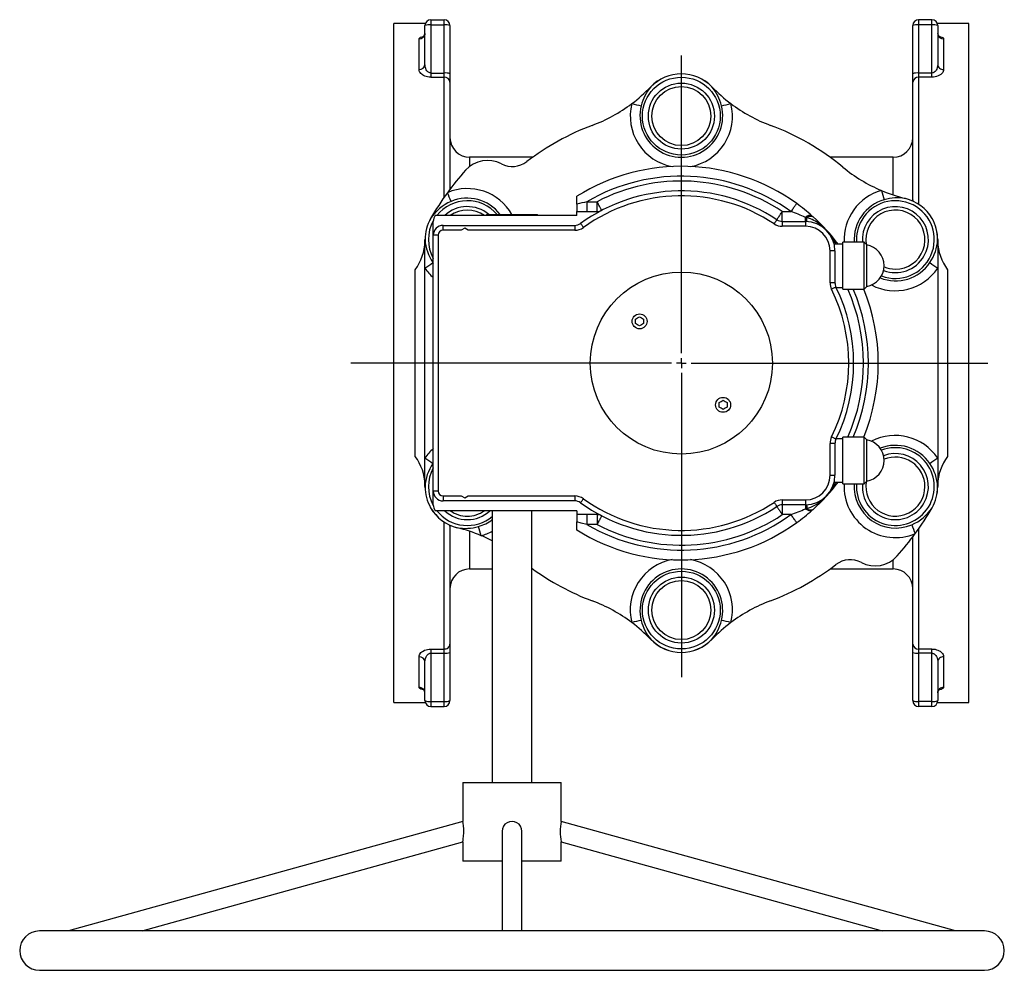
# Model space of a CAD drawing. Extents: x -681 to 471, y -184 to 1237.
# Tile 1 of 5: x -681 to -181, y -184 to 299. Entities that reach past the tile are written whole.
import ezdxf

# ---------------------------------------------------------------- set-up
doc = ezdxf.new("R2010")
doc.units = 0
doc.layers.get('0').update_dxf_attribs({"linetype": 'CONTINUOUS'})
doc.layers.add('FORMAT', color=7, linetype='CONTINUOUS')

# ---------------------------------------------------------------- blocks, each defined once
blk = doc.blocks.new('SW_CENTERMARKSYMBOL_1')
at = {"layer": 'FORMAT', "color": 0}
for p, q in [((0, 5), (0, 156.33)), ((-5, 0), (-167.9, 0)), ((0, 0), (-2.5, 0)), ((0, 0), (0, 2.5)), ((0, 0), (0, -2.5)), ((0, 0), (2.5, 0)), ((5, 0), (155.63, 0)), ((0, -5), (0, -159.58))]:
    blk.add_line(p, q, dxfattribs=at)

msp = doc.modelspace()

# ---------------------------------------------------------------- linework, layer by layer
at = {"color": 7, "linetype": 'CONTINUOUS'}
for p, q in [((-475.05, 296.86), (-491.02, 296.86)), ((-491.02, -48.14), (-491.02, 296.86)), ((-475.22, 276.17), (-475.22, 295.86)), ((-472.22, 298.86), (-465.52, 298.86)), ((-462.52, 295.86), (-462.52, 271.37)), ((-227.52, 271.37), (-227.52, 295.86)), ((-217.82, 298.86), (-224.52, 298.86)), ((-199.02, 296.86), (-214.99, 296.86)), ((-214.82, 295.86), (-214.82, 276.17)), ((-199.02, -48.14), (-199.02, 296.86)), ((-214.82, 291.89), (-214.82, 291.94)), ((-462.52, 271.37), (-462.52, 267.1)), ((-227.52, 267.1), (-227.52, 271.37)), ((-462.52, 267.1), (-462.52, 212.69)), ((-227.52, 206.72), (-227.52, 267.1)), ((-420.52, 228.96), (-452.52, 228.96)), ((-237.52, 228.96), (-269.52, 228.96)), ((-398.02, 205.06), (-398.02, 209.16)), ((-398.02, 205.06), (-398.02, 201.36)), ((-227.52, 207.28), (-227.55, 206.73)), ((-398.02, 199.36), (-398.02, 201.36)), ((-398.02, 201.36), (-387.83, 201.36)), ((-471.02, 189.36), (-471.02, 196.36)), ((-398.02, 199.36), (-470.02, 199.36)), ((-444.02, 199.86), (-444.02, 199.36)), ((-444.02, 199.86), (-418.02, 199.86)), ((-418.02, 199.36), (-418.02, 199.86)), ((-293.77, 196.36), (-282.02, 196.36)), ((-466.02, 194.36), (-399.16, 194.36)), ((-455.02, 192.86), (-456.76, 191.86)), ((-453.28, 191.86), (-455.02, 192.86)), ((-475.21, 172.63), (-475.21, 187.11)), ((-471.02, 59.36), (-471.02, 189.36)), ((-252.23, 185.73), (-263.03, 185.73)), ((-263.03, 173.86), (-263.03, 185.73)), ((-250.91, 184.41), (-252.23, 185.73)), ((-252.23, 173.86), (-252.23, 185.73)), ((-214.84, 187.11), (-214.84, 172.63)), ((-263.03, 184.86), (-267.44, 184.86)), ((-267.02, 181.36), (-267.02, 165.19)), ((-250.91, 173.86), (-250.91, 184.41)), ((-475.21, 76.09), (-475.21, 172.63)), ((-263.03, 161.98), (-263.03, 173.86)), ((-252.23, 161.98), (-252.23, 173.86)), ((-250.91, 163.31), (-250.91, 173.86)), ((-214.84, 172.63), (-214.84, 76.09)), ((-266.45, 162.86), (-263.03, 162.86)), ((-263.03, 161.98), (-252.23, 161.98)), ((-252.23, 161.98), (-250.91, 163.31)), ((-368.24, 144.42), (-368.24, 146.73)), ((-364.24, 146.73), (-364.24, 144.42)), ((-325.81, 101.99), (-325.81, 104.3)), ((-321.81, 104.3), (-321.81, 101.99)), ((-263.03, 85.86), (-266.45, 85.86)), ((-252.23, 86.73), (-263.03, 86.73)), ((-263.03, 74.86), (-263.03, 86.73)), ((-250.91, 85.41), (-252.23, 86.73)), ((-252.23, 74.86), (-252.23, 86.73)), ((-250.91, 74.86), (-250.91, 85.41)), ((-267.02, 83.53), (-267.02, 67.36)), ((-475.21, 61.61), (-475.21, 76.09)), ((-214.84, 76.09), (-214.84, 61.61)), ((-263.03, 62.98), (-263.03, 74.86)), ((-252.23, 62.98), (-252.23, 74.86)), ((-250.91, 64.31), (-250.91, 74.86)), ((-267.44, 63.86), (-263.03, 63.86)), ((-263.03, 62.98), (-252.23, 62.98)), ((-252.23, 62.98), (-250.91, 64.31)), ((-471.02, 52.36), (-471.02, 59.36)), ((-456.76, 56.86), (-455.02, 55.85)), ((-455.02, 55.85), (-453.28, 56.86)), ((-399.16, 54.36), (-466.02, 54.36)), ((-282.02, 52.36), (-293.77, 52.36)), ((-398.02, 49.36), (-470.02, 49.36)), ((-441.02, 49.36), (-441.02, -88.67)), ((-421.02, -88.67), (-421.02, 49.36)), ((-398.02, 49.36), (-398.02, 47.36)), ((-387.83, 47.36), (-398.02, 47.36)), ((-398.02, 47.36), (-398.02, 43.66)), ((-462.52, 42), (-462.52, -18.38)), ((-462.52, 41.43), (-462.5, 41.99)), ((-398.02, 39.56), (-398.02, 43.66)), ((-227.52, -18.38), (-227.52, 36.03)), ((-452.52, 19.76), (-441.02, 19.76)), ((-421.02, 19.76), (-420.52, 19.76)), ((-269.52, 19.76), (-237.52, 19.76)), ((-462.52, -18.38), (-462.52, -22.65)), ((-227.52, -22.65), (-227.52, -18.38)), ((-462.52, -22.65), (-462.52, -47.14)), ((-227.52, -47.14), (-227.52, -22.65)), ((-475.22, -47.14), (-475.22, -27.45)), ((-214.82, -27.45), (-214.82, -47.14)), ((-475.22, -43.22), (-475.22, -43.17)), ((-491.02, -48.14), (-475.05, -48.14)), ((-214.99, -48.14), (-199.02, -48.14)), ((-472.22, -50.14), (-465.52, -50.14)), ((-217.82, -50.14), (-224.52, -50.14)), ((-456.02, -88.67), (-456.02, -108.48)), ((-456.02, -88.67), (-431.02, -88.67)), ((-431.02, -88.67), (-406.02, -88.67)), ((-406.02, -108.49), (-406.02, -88.67)), ((-456.02, -108.48), (-656.23, -164.17)), ((-205.81, -164.17), (-406.02, -108.48)), ((-436.02, -113.53), (-436.02, -164.17)), ((-426.02, -164.17), (-426.02, -113.53)), ((-618.91, -164.17), (-456.02, -118.86)), ((-456.02, -118.84), (-456.02, -128.67)), ((-406.02, -128.67), (-406.02, -118.86)), ((-406.02, -118.86), (-243.13, -164.17)), ((-436.02, -128.67), (-456.02, -128.67)), ((-406.02, -128.67), (-426.02, -128.67)), ((-191.02, -164.17), (-671.02, -164.17)), ((-671.02, -184.17), (-191.02, -184.17))]:
    msp.add_line(p, q, dxfattribs=at)
at = {"color": 8, "linetype": 'CONTINUOUS'}
for p, q in [((-472.22, 298.86), (-472.22, 296.25)), ((-472.22, 296.25), (-472.22, 271.76)), ((-472.22, 296.25), (-465.52, 296.25)), ((-465.52, 296.25), (-465.52, 298.86)), ((-465.52, 271.76), (-465.52, 296.25)), ((-224.52, 298.86), (-224.52, 296.25)), ((-224.52, 296.25), (-224.52, 271.76)), ((-217.82, 296.25), (-224.52, 296.25)), ((-217.82, 296.25), (-217.82, 298.86)), ((-217.82, 271.76), (-217.82, 296.25)), ((-478.22, 273.57), (-478.22, 289.08)), ((-211.82, 289.08), (-211.82, 273.57)), ((-472.22, 271.76), (-472.22, 269.63)), ((-472.22, 271.76), (-465.52, 271.76)), ((-465.52, 269.63), (-465.52, 271.76)), ((-224.52, 271.76), (-224.52, 269.63)), ((-217.82, 271.76), (-224.52, 271.76)), ((-217.82, 269.63), (-217.82, 271.76)), ((-472.22, 269.63), (-465.52, 269.63)), ((-465.52, 208.55), (-465.52, 269.63)), ((-224.52, 269.63), (-224.52, 205.07)), ((-217.82, 269.63), (-224.52, 269.63)), ((-452.52, 228.96), (-452.52, 224.27)), ((-237.52, 209.82), (-237.52, 228.96)), ((-392.99, 206.36), (-392.99, 201.36)), ((-392.99, 206.36), (-387.83, 206.36)), ((-387.83, 201.36), (-387.83, 206.36)), ((-293.77, 196.36), (-293.77, 201.36)), ((-293.77, 201.36), (-289.38, 201.36)), ((-293.77, 196.36), (-293.77, 193.86)), ((-282.02, 196.36), (-282.02, 198.41)), ((-282.02, 196.36), (-282.02, 193.86)), ((-466.02, 191.86), (-466.02, 194.36)), ((-456.76, 191.86), (-466.02, 191.86)), ((-399.16, 191.86), (-453.28, 191.86)), ((-399.16, 194.36), (-399.16, 191.86)), ((-282.02, 193.86), (-293.77, 193.86)), ((-468.52, 189.36), (-471.02, 189.36)), ((-468.52, 189.36), (-468.52, 59.36)), ((-267.02, 181.36), (-269.52, 181.36)), ((-269.52, 165.19), (-269.52, 181.36)), ((-471.23, 175.45), (-471.02, 175.17)), ((-480.21, 76.91), (-480.21, 171.81)), ((-209.84, 171.81), (-209.84, 76.91)), ((-267.02, 165.19), (-269.52, 165.19)), ((-269.52, 67.36), (-269.52, 83.53)), ((-267.02, 83.53), (-269.52, 83.53)), ((-471.02, 73.55), (-471.23, 73.27)), ((-269.52, 67.36), (-267.02, 67.36)), ((-468.52, 59.36), (-471.02, 59.36)), ((-466.02, 56.86), (-456.76, 56.86)), ((-466.02, 56.86), (-466.02, 54.36)), ((-453.28, 56.86), (-399.16, 56.86)), ((-399.16, 56.86), (-399.16, 54.36)), ((-293.77, 54.86), (-282.02, 54.86)), ((-293.77, 54.86), (-293.77, 52.36)), ((-293.77, 52.36), (-293.77, 47.36)), ((-282.02, 54.86), (-282.02, 52.36)), ((-282.02, 52.36), (-282.02, 50.31)), ((-392.99, 47.36), (-392.99, 42.36)), ((-387.83, 47.36), (-387.83, 42.36)), ((-289.38, 47.36), (-293.77, 47.36)), ((-465.52, -20.91), (-465.52, 43.65)), ((-387.83, 42.36), (-392.99, 42.36)), ((-224.52, 40.16), (-224.52, -20.91)), ((-452.52, 38.9), (-452.52, 19.76)), ((-237.52, 19.76), (-237.52, 24.45)), ((-478.22, -40.36), (-478.22, -24.85)), ((-472.22, -20.91), (-465.52, -20.91)), ((-472.22, -20.91), (-472.22, -23.04)), ((-472.22, -23.04), (-465.52, -23.04)), ((-472.22, -23.04), (-472.22, -47.53)), ((-465.52, -23.04), (-465.52, -20.91)), ((-465.52, -47.53), (-465.52, -23.04)), ((-217.82, -20.91), (-224.52, -20.91)), ((-224.52, -20.91), (-224.52, -23.04)), ((-217.82, -23.04), (-224.52, -23.04)), ((-224.52, -23.04), (-224.52, -47.53)), ((-217.82, -23.04), (-217.82, -20.91)), ((-217.82, -47.53), (-217.82, -23.04)), ((-211.82, -24.85), (-211.82, -40.36)), ((-472.22, -47.53), (-465.52, -47.53)), ((-472.22, -47.53), (-472.22, -50.14)), ((-465.52, -50.14), (-465.52, -47.53)), ((-217.82, -47.53), (-224.52, -47.53)), ((-224.52, -47.53), (-224.52, -50.14)), ((-217.82, -50.14), (-217.82, -47.53))]:
    msp.add_line(p, q, dxfattribs=at)
at = {"color": 8, "linetype": 'CONTINUOUS', "flags": 128}
for points in [[(-478.22, 289.08), (-478.13, 289.38), (-477.88, 289.66), (-477.45, 289.92), (-476.88, 290.16), (-476.17, 290.36), (-475.75, 290.44)], [(-214.3, 290.44), (-214.1, 290.41), (-213.37, 290.22), (-212.76, 290), (-212.3, 289.75), (-211.98, 289.48), (-211.86, 289.28), (-211.82, 289.08)], [(-472.22, 271.76), (-472.49, 271.78), (-472.76, 271.84), (-473.05, 271.94), (-473.43, 272.15), (-473.78, 272.43), (-474.19, 272.88), (-474.53, 273.39), (-474.86, 274.12), (-475.08, 274.89), (-475.19, 275.52), (-475.22, 276.17)], [(-214.82, 276.17), (-214.88, 275.33), (-215.06, 274.48), (-215.37, 273.68), (-215.59, 273.28), (-215.85, 272.89), (-216.18, 272.51), (-216.6, 272.16), (-216.85, 272.01), (-217.13, 271.89), (-217.38, 271.81), (-217.82, 271.76)], [(-472.22, 269.63), (-473.06, 269.67), (-473.87, 269.79), (-474.63, 269.98), (-475.33, 270.22), (-475.89, 270.48), (-476.39, 270.78), (-476.83, 271.09), (-477.3, 271.52), (-477.67, 271.97), (-477.94, 272.43), (-478.15, 273), (-478.22, 273.57)], [(-211.82, 273.57), (-211.88, 273.07), (-212.04, 272.56), (-212.31, 272.07), (-212.42, 271.91), (-212.8, 271.46), (-213.29, 271.04), (-213.87, 270.64), (-214.58, 270.28), (-215.38, 269.99), (-216.13, 269.8), (-216.93, 269.67), (-217.82, 269.63)], [(-385.51, 201.93), (-385.53, 201.95), (-385.56, 202.02), (-385.63, 202.14), (-385.71, 202.31), (-385.82, 202.52), (-385.95, 202.77), (-386.11, 203.07), (-386.28, 203.39), (-386.47, 203.75), (-386.67, 204.14), (-386.89, 204.56), (-387.11, 204.99), (-387.35, 205.44), (-387.58, 205.9), (-387.83, 206.36)], [(-286.45, 205.41), (-286.47, 205.39), (-286.52, 205.32), (-286.59, 205.21), (-286.7, 205.06), (-286.84, 204.87), (-287.01, 204.64), (-287.2, 204.37), (-287.42, 204.07), (-287.66, 203.74), (-287.92, 203.39), (-288.19, 203.01), (-288.48, 202.61), (-288.77, 202.2), (-289.07, 201.78), (-289.38, 201.36)], [(-296.54, 197.2), (-296.52, 197.22), (-296.48, 197.29), (-296.4, 197.4), (-296.3, 197.56), (-296.16, 197.75), (-296.01, 197.99), (-295.82, 198.27), (-295.62, 198.57), (-295.39, 198.91), (-295.15, 199.28), (-294.89, 199.67), (-294.62, 200.07), (-294.34, 200.49), (-294.05, 200.92), (-293.77, 201.36)], [(-396.24, 195.31), (-396.22, 195.28), (-396.16, 195.21), (-396.08, 195.08), (-395.96, 194.92), (-395.81, 194.71), (-395.63, 194.47), (-395.44, 194.2), (-395.23, 193.9), (-395, 193.6), (-394.77, 193.28)], [(-296.54, 197.2), (-296.55, 197.17), (-296.6, 197.1), (-296.69, 196.97), (-296.8, 196.8), (-296.94, 196.59), (-297.11, 196.34), (-297.29, 196.06), (-297.49, 195.76), (-297.7, 195.44), (-297.92, 195.12)], [(-278.71, 199.21), (-278.91, 199.34), (-279.15, 199.43), (-279.42, 199.47), (-279.73, 199.46), (-280.07, 199.4), (-280.43, 199.3), (-280.81, 199.14), (-281.21, 198.94), (-281.61, 198.7), (-282.02, 198.41)], [(-281.33, 198.15), (-281.72, 198.3), (-282.02, 198.41)], [(-281.4, 196.35), (-281.4, 196.38), (-281.4, 196.47), (-281.39, 196.61), (-281.38, 196.82), (-281.37, 197.08), (-281.36, 197.39), (-281.35, 197.75), (-281.33, 198.15)], [(-266.5, 184.86), (-267.03, 185.94), (-267.65, 187.07), (-268.33, 188.15), (-269.02, 189.15), (-269.76, 190.11), (-270.54, 191.05), (-271.35, 191.94), (-272.2, 192.79), (-273.29, 193.8), (-274.45, 194.74), (-275.65, 195.62), (-276.93, 196.42), (-277.76, 196.88), (-278.61, 197.3), (-279.48, 197.66), (-280.39, 197.96), (-281.33, 198.15)], [(-266.51, 162.98), (-266.54, 162.97), (-266.62, 162.93), (-266.75, 162.86), (-266.94, 162.77), (-267.17, 162.66), (-267.43, 162.53), (-267.73, 162.38), (-268.06, 162.22), (-268.4, 162.05), (-268.75, 161.88)], [(-266.51, 85.73), (-266.54, 85.75), (-266.62, 85.79), (-266.75, 85.85), (-266.94, 85.95), (-267.17, 86.06), (-267.43, 86.19), (-267.73, 86.34), (-268.06, 86.5), (-268.4, 86.67), (-268.75, 86.84)], [(-281.33, 50.57), (-280.24, 50.8), (-279.2, 51.17), (-278.18, 51.62), (-277.21, 52.14), (-276.27, 52.7), (-275.36, 53.31), (-274.47, 53.96), (-273.53, 54.72), (-272.62, 55.52), (-271.76, 56.36), (-270.92, 57.24), (-270.12, 58.16), (-268.9, 59.74), (-267.8, 61.41), (-266.83, 63.17), (-266.5, 63.86)], [(-394.77, 55.44), (-395, 55.12), (-395.23, 54.81), (-395.44, 54.52), (-395.63, 54.25), (-395.81, 54.01), (-395.96, 53.8), (-396.08, 53.63), (-396.16, 53.51), (-396.22, 53.44), (-396.24, 53.41)], [(-297.92, 53.6), (-297.7, 53.28), (-297.49, 52.96), (-297.29, 52.66), (-297.11, 52.38), (-296.94, 52.13), (-296.8, 51.92), (-296.69, 51.75), (-296.6, 51.62), (-296.55, 51.55), (-296.54, 51.52)], [(-296.54, 51.52), (-296.52, 51.5), (-296.48, 51.43), (-296.4, 51.32), (-296.3, 51.16), (-296.16, 50.96), (-296.01, 50.73), (-295.82, 50.45), (-295.62, 50.14), (-295.39, 49.81), (-295.15, 49.44), (-294.89, 49.05), (-294.62, 48.65), (-294.34, 48.22), (-294.05, 47.79), (-293.77, 47.36)], [(-282.02, 50.31), (-281.63, 50.45), (-281.33, 50.57)], [(-278.71, 49.51), (-278.91, 49.37), (-279.15, 49.28), (-279.42, 49.24), (-279.73, 49.25), (-280.07, 49.31), (-280.43, 49.42), (-280.81, 49.58), (-281.21, 49.78), (-281.61, 50.02), (-282.02, 50.31)], [(-281.4, 52.37), (-281.4, 52.34), (-281.4, 52.25), (-281.39, 52.1), (-281.38, 51.9), (-281.37, 51.64), (-281.36, 51.33), (-281.35, 50.97), (-281.33, 50.57)], [(-385.51, 46.79), (-385.53, 46.77), (-385.56, 46.69), (-385.63, 46.57), (-385.71, 46.41), (-385.82, 46.2), (-385.95, 45.95), (-386.11, 45.65), (-386.28, 45.33), (-386.47, 44.96), (-386.67, 44.58), (-386.89, 44.16), (-387.11, 43.73), (-387.35, 43.28), (-387.58, 42.82), (-387.83, 42.36)], [(-286.45, 43.31), (-286.47, 43.33), (-286.52, 43.4), (-286.59, 43.5), (-286.7, 43.66), (-286.84, 43.85), (-287.01, 44.08), (-287.2, 44.35), (-287.42, 44.65), (-287.66, 44.98), (-287.92, 45.33), (-288.19, 45.71), (-288.48, 46.11), (-288.77, 46.52), (-289.07, 46.94), (-289.38, 47.36)], [(-392.99, 42.36), (-395.82, 43.08), (-398.02, 43.66)], [(-478.22, -24.85), (-478.17, -24.35), (-478.01, -23.85), (-477.74, -23.35), (-477.63, -23.19), (-477.24, -22.74), (-476.75, -22.32), (-476.17, -21.93), (-475.47, -21.57), (-474.67, -21.27), (-473.91, -21.08), (-473.11, -20.95), (-472.22, -20.91)], [(-475.22, -27.45), (-475.16, -26.61), (-474.98, -25.77), (-474.67, -24.96), (-474.46, -24.56), (-474.2, -24.17), (-473.86, -23.79), (-473.44, -23.44), (-473.19, -23.29), (-472.91, -23.17), (-472.67, -23.09), (-472.22, -23.04)], [(-217.82, -20.91), (-216.98, -20.95), (-216.17, -21.07), (-215.41, -21.26), (-214.71, -21.51), (-214.16, -21.77), (-213.65, -22.06), (-213.22, -22.37), (-212.75, -22.8), (-212.38, -23.25), (-212.1, -23.71), (-211.89, -24.28), (-211.82, -24.85)], [(-217.82, -23.04), (-217.55, -23.06), (-217.28, -23.12), (-217, -23.22), (-216.61, -23.44), (-216.27, -23.71), (-215.85, -24.17), (-215.52, -24.68), (-215.18, -25.4), (-214.96, -26.17), (-214.86, -26.81), (-214.82, -27.45)], [(-475.74, -41.73), (-475.94, -41.69), (-476.67, -41.5), (-477.28, -41.29), (-477.75, -41.04), (-478.06, -40.76), (-478.18, -40.56), (-478.22, -40.36)], [(-211.82, -40.36), (-211.91, -40.66), (-212.17, -40.94), (-212.59, -41.2), (-213.16, -41.44), (-213.87, -41.64), (-214.29, -41.72)]]:
    msp.add_lwpolyline(points, dxfattribs=at)
at = {"color": 7, "linetype": 'CONTINUOUS', "flags": 128}
for points in [[(-475.23, 291.92), (-475.22, 291.85), (-475.26, 291.52), (-475.33, 291.21), (-475.44, 290.93), (-475.57, 290.69), (-475.71, 290.49), (-475.84, 290.34), (-475.95, 290.23), (-476.03, 290.17), (-476.08, 290.13), (-476.1, 290.12), (-476.1, 290.12)], [(-278.71, 199.21), (-278.37, 198.91), (-278.11, 198.68)], [(-368.24, 146.73), (-367.24, 147.3), (-366.24, 147.88)], [(-366.24, 147.88), (-365.24, 147.3), (-364.24, 146.73)], [(-366.24, 143.26), (-367.23, 143.84), (-368.24, 144.42)], [(-364.24, 144.42), (-365.23, 143.84), (-366.24, 143.26)], [(-325.81, 104.3), (-324.81, 104.88), (-323.81, 105.46)], [(-323.81, 105.46), (-322.81, 104.88), (-321.81, 104.3)], [(-323.81, 100.84), (-324.81, 101.41), (-325.81, 101.99)], [(-321.81, 101.99), (-322.81, 101.41), (-323.81, 100.84)], [(-278.11, 50.04), (-278.44, 49.74), (-278.71, 49.51)], [(-214.82, -43.2), (-214.82, -43.14), (-214.79, -42.8), (-214.71, -42.49), (-214.6, -42.21), (-214.47, -41.97), (-214.33, -41.77), (-214.2, -41.62), (-214.09, -41.51), (-214.01, -41.45), (-213.96, -41.41), (-213.94, -41.4), (-213.94, -41.4)], [(-456.02, -118.84), (-456.02, -118.85), (-456, -118.72), (-455.96, -118.49), (-455.9, -118.13), (-455.82, -117.66), (-455.75, -117.08), (-455.67, -116.38), (-455.6, -115.59), (-455.54, -114.72), (-455.52, -113.78), (-455.52, -112.88), (-455.56, -111.97), (-455.62, -111.17), (-455.71, -110.42), (-455.79, -109.81), (-455.87, -109.29), (-455.94, -108.9), (-455.99, -108.63), (-456.01, -108.52), (-456.02, -108.48)]]:
    msp.add_lwpolyline(points, dxfattribs=at)
at = {"color": 8, "linetype": 'CONTINUOUS'}
for centre, radius in [((-345.02, 249.86), 19.76), ((-345.02, 249.86), 16.77), ((-345.02, 249.86), 15), ((-345.02, -1.14), 19.76), ((-345.02, -1.14), 16.77), ((-345.02, -1.14), 15)]:
    msp.add_circle(centre, radius, dxfattribs=at)
at = {"color": 7, "linetype": 'CONTINUOUS'}
for centre, radius in [((-345.02, 124.36), 46.25), ((-366.24, 145.57), 3.8), ((-323.81, 103.15), 3.8)]:
    msp.add_circle(centre, radius, dxfattribs=at)
for centre, radius, start, end in [((-472.22, 295.86), 3, 90, 180), ((-465.52, 295.86), 3, 0, 90), ((-224.52, 295.86), 3, 90, 180), ((-217.82, 295.86), 3, 0, 90), ((-212.74, 291.81), 2.08, 178.0048, 234.3286), ((-345.02, 249.86), 21.5, 90, 136.2152), ((-345.02, 249.86), 21.5, 43.7854, 89.9994), ((-418.3, 320.09), 80, 306.9861, 316.2153), ((-271.74, 320.09), 80, 223.7848, 233.0139), ((-418.3, 320.09), 80, 290.5245, 306.9862), ((-271.74, 320.09), 80, 233.0138, 249.4755), ((-345.02, 124.36), 129, 110.5246, 127.4857), ((-345.02, 124.36), 129, 50.5246, 69.4754), ((-452.52, 238.96), 10, 180, 270), ((-237.52, 238.96), 10, 270, 0), ((-443.41, 212.36), 15, 62.2217, 138.1922), ((-430.83, 236.25), 12.01, 242.2431, 307.4643), ((-345.02, 124.36), 147, 138.1921, 143.9061), ((-345.02, 124.36), 100, 54.1474, 122.0055), ((-212.15, 285.69), 80, 230.5245, 246.9862), ((-345.02, 124.36), 147, 143.9061, 150), ((-345.02, 124.36), 87.5, 56.3494, 125.8248), ((-212.15, 285.69), 80, 246.9862, 256.2151), ((-345.02, 124.36), 100, 48.4589, 54.1473), ((-236.34, 187.11), 21.5, 30.0005, 76.2147), ((-387.83, 206.36), 5, 270, 297.565), ((-453.7, 187.11), 21.5, 150.0026, 179.9974), ((-466.02, 196.36), 5, 143.1301, 180), ((-399.16, 199.36), 5, 270, 305.8248), ((-293.77, 201.36), 5, 236.3494, 270), ((-282.02, 181.36), 15, 0, 90), ((-345, 124.38), 99.97, 37.2266, 48.0057), ((-236.34, 187.11), 21.5, 359.9999, 30.0001), ((-466.02, 189.36), 5, 90, 180), ((-500.07, 186.77), 24.87, 323.0096, 358.8301), ((-190.23, 186.68), 24.61, 180.9739, 217.1865), ((-252.75, 173.86), 10.71, 359.9993, 80.1324), ((-252.75, 173.86), 10.71, 279.8676, 359.9993), ((-262.02, 165.19), 5, 180, 206.1949), ((-345.02, 124.36), 87.5, 333.8051, 26.1949), ((-345.02, 124.36), 100, 337.8984, 22.1016), ((-262.02, 83.53), 5, 153.8051, 180), ((-252.75, 74.86), 10.71, 359.9993, 80.1324), ((-499.81, 62.04), 24.61, 0.9739, 37.1865), ((-189.97, 61.95), 24.87, 143.0096, 178.8301), ((-252.75, 74.86), 10.71, 279.8676, 359.9993), ((-282.02, 67.36), 15, 270, 0), ((-453.71, 61.61), 21.5, 179.9999, 210.0001), ((-344.94, 124.27), 99.88, 311.9915, 322.7801), ((-236.34, 61.61), 21.5, 330.0026, 359.9974), ((-466.02, 59.36), 5, 180, 270), ((-453.71, 61.61), 21.5, 210.0005, 256.2147), ((-466.02, 52.36), 5, 180, 216.8699), ((-399.16, 49.36), 5, 54.1752, 90), ((-345.02, 124.36), 87.5, 234.1752, 303.6506), ((-293.77, 47.36), 5, 90, 123.6506), ((-345.02, 124.36), 147, 323.9061, 330), ((-387.83, 42.36), 5, 62.435, 90), ((-345.02, 124.36), 100, 305.8526, 311.5412), ((-477.89, -36.97), 80, 66.9862, 76.2151), ((-345.02, 124.36), 100, 237.9945, 305.8526), ((-472.26, -24.86), 66.66, 62.0556, 67.3762), ((-345.02, 124.36), 147, 318.1921, 323.9061), ((-246.63, 36.36), 15, 242.2217, 318.1922), ((-345.02, 124.36), 129, 233.9035, 249.4754), ((-345.02, 124.36), 129, 290.5246, 307.4857), ((-259.21, 12.47), 12.01, 62.2431, 127.4643), ((-452.52, 9.76), 10, 90, 180), ((-237.52, 9.76), 10, 0, 90), ((-418.3, -71.37), 80, 53.0138, 69.4755), ((-271.74, -71.37), 80, 110.5245, 126.9862), ((-418.3, -71.37), 80, 43.7848, 53.0139), ((-271.75, -71.37), 80, 126.9861, 136.2153), ((-345.02, -1.14), 21.5, 223.7851, 269.9996), ((-345.02, -1.14), 21.5, 270, 316.2152), ((-477.3, -43.1), 2.08, 358.004, 54.3286), ((-472.22, -47.14), 3, 180, 270), ((-465.52, -47.14), 3, 270, 0), ((-224.52, -47.14), 3, 180, 270), ((-217.82, -47.14), 3, 270, 0), ((-431.02, -113.45), 4.98, 359.077, 180.9192), ((-379.49, -113.67), 27.03, 168.9499, 191.0699), ((-671.02, -174.17), 10, 90, 270), ((-191.02, -174.17), 10, 270, 90)]:
    msp.add_arc(centre, radius, start, end, dxfattribs=at)
at = {"color": 8, "linetype": 'CONTINUOUS'}
for centre, radius, start, end in [((-473.03, 290.75), 5.56, 81.6576, 113.2159), ((-464.85, 289.68), 6.61, 69.3318, 95.7947), ((-225.19, 289.68), 6.61, 84.2053, 110.6682), ((-217.15, 289.68), 6.61, 69.3317, 95.7948), ((-478.16, 292.02), 2.94, 268.8337, 358.5225), ((-211.89, 292.01), 2.93, 182.3466, 271.3981), ((-478.05, 276.41), 2.84, 266.5489, 355.1704), ((-212.03, 276.36), 2.8, 184.0469, 274.2337), ((-464.85, 265.19), 6.61, 69.3314, 95.7957), ((-344.97, 249.94), 21.42, 90.1309, 136.4162), ((-345.07, 249.94), 21.42, 43.5847, 89.8682), ((-225.19, 265.19), 6.61, 84.2043, 110.6686), ((-465.32, 266.82), 2.82, 5.7773, 94.0189), ((-224.72, 266.82), 2.82, 85.9811, 174.2227), ((-343.56, 250.03), 22.41, 139.0632, 166.867), ((-360.34, 265.05), 0.379, 236.8186, 246.235), ((-329.71, 265.05), 0.379, 293.765, 303.1814), ((-346.37, 250.08), 22.29, 13.0592, 41.0106), ((-345.03, 249.76), 25.94, 165.6578, 259.7738), ((-357.34, 302.2), 47.76, 254.4211, 260.3083), ((-345.02, 249.95), 21.01, 165.7586, 14.2414), ((-345.04, 249.77), 25.97, 280.3951, 14.3112), ((-332.7, 302.2), 47.76, 279.6917, 285.5789), ((-345.02, 124.36), 95, 54.1474, 120.327), ((-345.02, 124.36), 92.5, 56.3494, 117.565), ((-453.65, 187.09), 25.94, 29.4871, 113.0512), ((-539.44, 177.66), 82.64, 20.4116, 23.7597), ((-236.42, 187.08), 25.94, 105.6692, 182.977), ((-197.16, 223.95), 47.77, 194.4213, 200.3081), ((-453.26, 185.51), 22.72, 112.6033, 147.0758), ((-453.71, 187.11), 19.76, 40.1897, 141.6829), ((-453.78, 187.21), 20.95, 37.1308, 113.088), ((-304.39, -147.91), 365.18, 104.041, 104.8562), ((-345.02, 124.36), 85, 56.3494, 125.8248), ((-236.3, 187.2), 20.95, 105.6834, 184.0159), ((-236.34, 187.11), 19.76, 249.0968, 150), ((-235.46, 185.93), 22.4, 79.0606, 106.8695), ((-230.83, 207.97), 0.38, 176.829, 186.2169), ((-236.24, 187.1), 21.42, 30.1356, 76.4115), ((-453.71, 187.11), 16.77, 49.4853, 133.0779), ((-453.71, 187.11), 15, 54.7525, 125.2475), ((-327.66, 95.13), 112.92, 66.161, 70.1838), ((-236.34, 187.11), 16.77, 330, 184.7028), ((-236.34, 187.11), 15, 270, 189.5055), ((-453.74, 187.19), 21.43, 150.1359, 180.189), ((-453.71, 187.11), 19.76, 151.1523, 208.7996), ((-293.77, 201.36), 7.5, 236.3494, 270), ((-279.34, 196.09), 2.86, 64.6096, 133.999), ((-236.34, 187.11), 19.76, 150, 183.9906), ((-236.3, 187.19), 21.43, 359.8109, 29.8642), ((-466.02, 189.36), 2.5, 90, 180), ((-399.16, 199.36), 7.5, 270, 305.8248), ((-282.02, 181.36), 12.5, 0, 90), ((-475.27, 187.42), 0.312, 281.5119, 288.1798), ((-452.89, 188.15), 22.3, 182.6553, 214.7106), ((-236.94, 188.08), 22.09, 325.1299, 357.5042), ((-214.77, 187.42), 0.312, 251.8202, 258.4881), ((-503.8, 217.24), 52.98, 302.6613, 307.9376), ((-236.23, 187.09), 20.94, 248.0932, 326.2291), ((-236.34, 187.11), 16.77, 249.1268, 330), ((-186.24, 217.24), 52.98, 232.0624, 237.3387), ((-455.55, 185.52), 23.5, 213.2468, 228.8377), ((-236.41, 187.07), 25.96, 242.3769, 326.1992), ((-236.34, 187.11), 15, 247.5987, 270), ((-262.02, 165.19), 7.5, 180, 206.1949), ((-345.02, 124.36), 85, 333.8051, 26.1949), ((-345.02, 124.36), 92.5, 335.9987, 24.0013), ((-345.02, 124.36), 95, 336.6684, 23.3316), ((-262.02, 83.53), 7.5, 153.8051, 180), ((-236.4, 61.65), 25.95, 33.7945, 117.6344), ((-455.48, 63.19), 23.57, 131.2612, 146.8369), ((-236.34, 61.61), 19.76, 176.0094, 110.9032), ((-236.22, 61.63), 20.94, 33.7725, 111.9123), ((-503.8, 31.48), 52.98, 52.0624, 57.3387), ((-236.34, 61.61), 16.77, 330, 110.8732), ((-236.34, 61.61), 15, 0, 112.4013), ((-186.24, 31.48), 52.98, 122.6613, 127.9376), ((-453.1, 60.64), 22.09, 145.1299, 177.5042), ((-453.71, 61.61), 19.76, 151.2004, 208.8477), ((-237.15, 60.57), 22.3, 2.6553, 34.7106), ((-282.02, 67.36), 12.5, 270, 0), ((-475.27, 61.3), 0.312, 71.8202, 78.4881), ((-453.75, 61.53), 21.43, 179.8109, 209.8642), ((-236.39, 61.69), 25.99, 177.1431, 292.9827), ((-236.27, 61.54), 20.98, 176.056, 293.0538), ((-236.34, 61.61), 16.77, 175.2972, 330), ((-236.34, 61.61), 15, 170.4945, 0), ((-236.3, 61.53), 21.43, 330.1359, 0.189), ((-214.77, 61.3), 0.312, 101.5119, 108.1798), ((-466.02, 59.36), 2.5, 180, 270), ((-399.16, 49.36), 7.5, 54.1752, 90), ((-345.02, 124.36), 85, 234.1752, 303.6506), ((-453.8, 61.62), 21.42, 210.1356, 256.4115), ((-293.77, 47.36), 7.5, 90, 123.6506), ((-327.55, 153.33), 112.63, 289.8111, 293.8441), ((-279.34, 52.62), 2.86, 226.001, 295.3904), ((-236.79, 63.21), 22.72, 292.6033, 327.0758), ((-453.71, 61.61), 19.76, 218.3171, 309.9479), ((-453.71, 61.61), 16.77, 226.9221, 313.0779), ((-453.71, 61.61), 15, 234.7525, 270), ((-453.71, 61.61), 15, 270, 305.2475), ((-345.02, 124.36), 95, 239.673, 305.8526), ((-345.02, 124.36), 92.5, 242.435, 303.6506), ((-454.58, 62.78), 22.4, 259.0606, 286.8695), ((-459.21, 40.75), 0.38, 356.829, 6.2169), ((-453.25, 60.43), 19.77, 285.1558, 308.2069), ((-492.88, 24.77), 47.77, 14.4213, 20.3081), ((-150.6, 71.06), 82.64, 200.4116, 203.7597), ((-452.9, 59.58), 23.77, 285.3318, 299.9886), ((-345.01, -1.05), 25.97, 100.4584, 194.3174), ((-345, -1.04), 25.94, 345.6415, 79.7593), ((-345.02, -1.23), 21.01, 345.7572, 194.2428), ((-357.34, -53.48), 47.76, 99.6917, 105.5789), ((-343.67, -1.36), 22.29, 193.0592, 221.0106), ((-346.48, -1.31), 22.41, 319.0632, 346.867), ((-332.7, -53.48), 47.76, 74.4211, 80.3083), ((-465.28, -18.15), 2.77, 265.057, 355.1467), ((-360.34, -16.34), 0.379, 113.765, 123.1814), ((-344.97, -1.22), 21.42, 223.5847, 269.8682), ((-345.07, -1.22), 21.42, 270.1309, 316.4162), ((-329.71, -16.34), 0.379, 56.8186, 66.235), ((-224.72, -18.1), 2.82, 185.7773, 274.0189), ((-478.05, -27.69), 2.84, 4.8296, 93.4511), ((-464.71, -17.54), 5.56, 261.6584, 293.2145), ((-225.19, -16.47), 6.61, 249.3314, 275.7957), ((-212.03, -27.65), 2.8, 85.7663, 175.9531), ((-478.16, -43.3), 2.94, 2.5941, 91.1501), ((-211.89, -43.29), 2.93, 88.5829, 178.7732), ((-472.89, -40.96), 6.61, 249.3317, 275.7948), ((-464.71, -42.03), 5.56, 261.6577, 293.2158), ((-225.19, -40.96), 6.61, 249.3318, 275.7947), ((-217.01, -42.03), 5.56, 261.6576, 293.2159)]:
    msp.add_arc(centre, radius, start, end, dxfattribs=at)

# ---------------------------------------------------------------- block references
at = {"layer": 'FORMAT'}
msp.add_blockref('SW_CENTERMARKSYMBOL_1', (-345.02, 124.36), dxfattribs=at)

doc.saveas('drawing.dxf')
